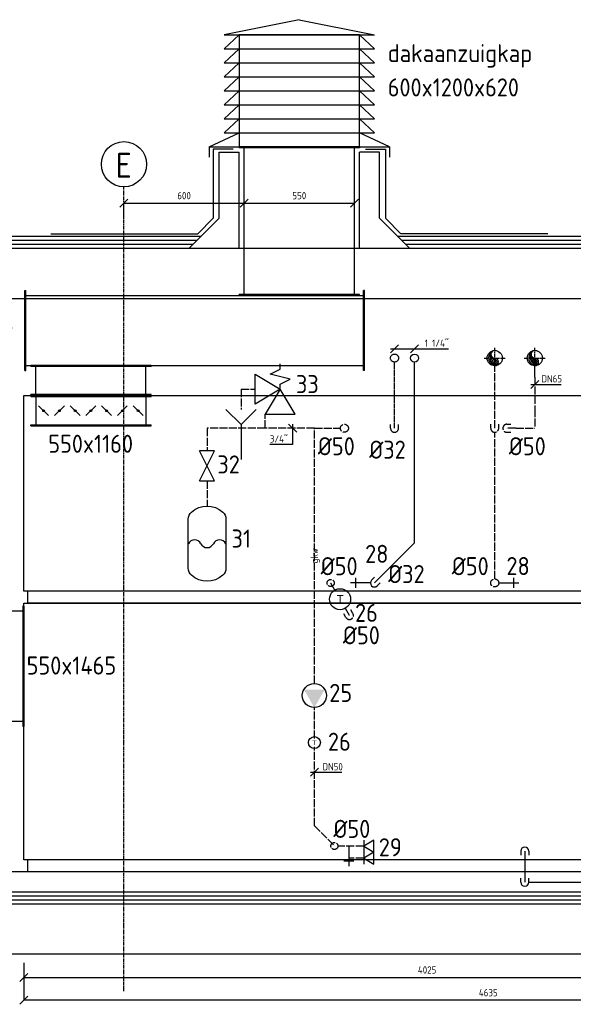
# Model space of a CAD drawing. Header units: millimetres. Extents: x -75 to 108309, y -75 to 76928.
# Tile 23 of 31: x 62420 to 65182, y 64789 to 69700. Entities that reach past the tile are written whole.
import ezdxf
from ezdxf.enums import TextEntityAlignment as Align

# ---------------------------------------------------------------- set-up
doc = ezdxf.new("R2010")
doc.units = ezdxf.units.MM
for name, pattern in [('2322101', [45, 40, -5]), ('2322105', [47, 40, -7]), ('2322107', [2000, 1000, 1000]), ('2322108', [7, 5, -2]), ('2322121', [2000, 1000, 1000]), ('CENTER2', [28.575, 19.05, -3.175, 3.175, -3.175]), ('SMALL_DASH', [1.5, 0.5, -1])]:
    doc.linetypes.add(name, pattern=pattern)
for name, color, linetype in [('BL$2----BOUWKUNDIG', 8, 'Continuous'), ('BL$4----', 7, 'Continuous'), ('BT$2----BOUWKUNDIG', 7, 'Continuous'), ('WL$1----', 4, 'Continuous'), ('WL524---', 4, '2322121'), ('WL5501--', 4, '2322105'), ('WL5501--_D', 4, 'Continuous'), ('WL5501--_HARTLIJN', 1, 'CENTER2'), ('WL561---', 4, 'Continuous'), ('WL561---_AANVOER', 1, '2322107'), ('WL561---_RETOUR', 5, '2322108'), ('WL562---', 4, '2322101'), ('WL570---_AANZUIG_D', 3, 'Continuous'), ('WL570---_RETOUR_D', 5, 'Continuous'), ('WL570---_TOEVOER_D', 3, 'Continuous'), ('WM5501--', 1, 'Continuous'), ('WM561---_RETOUR', 1, 'Continuous'), ('WM562---', 1, 'Continuous'), ('WM570---', 1, 'Continuous'), ('WM570---_AANZUIG', 1, 'Continuous'), ('WM570---_RETOUR', 1, 'Continuous'), ('WM570---_TOEVOER', 1, 'Continuous')]:
    doc.layers.add(name, color=color, linetype=linetype)
doc.styles.add('BURO-018', font='BUROFONT', dxfattribs={"height": 1.8})
doc.styles.add('STABICAD-018', font='ISOCP.SHX', dxfattribs={"height": 36})
doc.styles.add('STABICAD-025', font='ISOCP.SHX', dxfattribs={"height": 50})
doc.dimstyles.new('STABICAD', dxfattribs={"dimscale": 50, "dimtxt": 1.8, "dimasz": 2, "dimexe": 0, "dimexo": 0, "dimgap": 1.5, "dimtad": 0, "dimdec": 0, "dimzin": 0, "dimdsep": 46, "dimtxsty": 'STABICAD-018', "dimblk1": 'OBLIQUE', "dimblk2": 'OBLIQUE', "dimsah": 1, "dimcen": -3, "dimadec": 1, "dimazin": 0, "dimtfac": 1, "dimtdec": 0, "dimtofl": 0, "dimtmove": 2, "dimatfit": 3, "dimfxl": 1, "dimtvp": 1.055556, "dimtolj": 1, "dimtzin": 0, "dimarcsym": 0})

# ---------------------------------------------------------------- blocks, each defined once
blk = doc.blocks.new('*U106')
at = {"color": 0, "linetype": '2322105'}
blk.add_line((0, 0), (0, 0, 500), dxfattribs=at)
blk.add_circle((0, 0, 500), 17.5, dxfattribs=at)
at = {"layer": 'WM562---', "color": 2, "style": 'STABICAD-018'}
for tag in ['CODE', 'SECTIONCODE', 'POSITIONCODE']:
    blk.add_attdef(tag, (6897.5, 72674.7), '', height=1.2, dxfattribs=at)
blk = doc.blocks.new('PI_SYM114')
at = {"color": 0, "linetype": 'Continuous'}
blk.add_circle((0, 0), 3, dxfattribs=at)
blk.add_solid([(-1.5, 2.6), (3, 0), (-1.5, -2.6)], dxfattribs=at)
at = {"color": 0, "linetype": 'Continuous', "style": 'BURO-018'}
blk.add_attdef('PRODUCTCODE', text='', height=1.8, dxfattribs=at).set_placement((0, 0), align=Align.MIDDLE)
blk = doc.blocks.new('*U258')
at = {"color": 0, "linetype": 'Continuous'}
for p, q in [((-20, -20), (20, 20)), ((-20, 0), (20.6, 0)), ((20.6, 0), (137.8, 0))]:
    blk.add_line(p, q, dxfattribs=at)
at = {"color": 0, "linetype": 'Continuous', "style": 'STABICAD-018'}
blk.add_text('DN50', height=36, dxfattribs=at).set_placement((40.6, 10))
at = {"layer": 'WL562---', "color": 2, "style": 'STABICAD-018'}
blk.add_attdef('CODE', (63890.2, 65946.3), '', height=1.2, dxfattribs=at)
blk = doc.blocks.new('*U208')
at = {"color": 0, "linetype": 'Continuous'}
for p, q in [((0, -1992.5), (0, 1992.5)), ((0, 1992.5), (60, 1992.5)), ((60, -2012.5), (60, 2012.5)), ((60, 2012.5), (1340, 2012.5)), ((1340, 2012.5), (1340, -2012.5)), ((0, -1992.5), (60, -1992.5)), ((60, -2012.5), (1340, -2012.5))]:
    blk.add_line(p, q, dxfattribs=at)
at = {"layer": 'BL$2----BOUWKUNDIG', "color": 2, "style": 'STABICAD-018'}
for tag, p in [('FREETEXT', (64402.7, 65450.1)), ('CODE', (64452.7, 65450.1)), ('SECTIONCODE', (64452.7, 65450.1)), ('LABEL', (64452.7, 65450.1)), ('POSITIONCODE', (64452.7, 65450.1))]:
    blk.add_attdef(tag, p, '', height=1.2, dxfattribs=at)
at = {"layer": 'BL$2----BOUWKUNDIG', "color": 1, "style": 'STABICAD-018'}
blk.add_attdef('PRODUCTCODE', (64452.7, 65450.1), '', height=1.8, dxfattribs=at)
blk = doc.blocks.new('*U181')
at = {"color": 0, "linetype": 'Continuous'}
for p, q in [((0, 300), (5, 300)), ((0, -300), (0, 300)), ((5, -300), (5, 300)), ((150, 300), (145, 300)), ((145, -300), (145, 300)), ((150, -300), (150, 300)), ((5, 275), (145, 275)), ((5, -275), (145, -275)), ((0, -300), (5, -300)), ((150, -300), (145, -300))]:
    blk.add_line(p, q, dxfattribs=at)
at = {"layer": 'BL$4----', "color": 2, "style": 'STABICAD-018'}
for tag, p in [('SECTIONCODE', (62365.7, 66475.1, -150)), ('POSITIONCODE', (62365.7, 66475.1, -150)), ('CODE', (62440.2, 66475.1))]:
    blk.add_attdef(tag, p, '', height=1.8, dxfattribs=at)
blk = doc.blocks.new('*U209')
at = {"color": 0, "linetype": 'Continuous'}
for p, q in [((60, -2317.5, 150), (60, 2317.5, 150)), ((60, 2317.5, 150), (1035, 2317.5, 150)), ((1035, 2317.5, 150), (1035, -2317.5, 150)), ((0, -2297.5, 150), (0, 2297.5, 150)), ((0, 2297.5, 150), (60, 2297.5, 150)), ((0, -2297.5, 150), (60, -2297.5, 150)), ((60, -2317.5, 150), (1035, -2317.5, 150))]:
    blk.add_line(p, q, dxfattribs=at)
at = {"layer": 'BL$2----BOUWKUNDIG', "color": 2, "style": 'STABICAD-018'}
for tag, p in [('FREETEXT', (64707.7, 66790.1, -150)), ('CODE', (64757.7, 66790.1, -150)), ('SECTIONCODE', (64757.7, 66790.1, -150)), ('LABEL', (64757.7, 66790.1, -150)), ('POSITIONCODE', (64757.7, 66790.1, -150))]:
    blk.add_attdef(tag, p, '', height=1.2, dxfattribs=at)
at = {"layer": 'BL$2----BOUWKUNDIG', "color": 1, "style": 'STABICAD-018'}
blk.add_attdef('PRODUCTCODE', (64757.7, 66790.1, -150), '', height=1.8, dxfattribs=at)
blk = doc.blocks.new('*U224')
at = {"color": 0, "linetype": 'Continuous'}
for p, q in [((0, 300, 150), (5, 300, 150)), ((0, -300, 150), (0, 300, 150)), ((5, -300, 150), (5, 300, 150)), ((150, 300, 150), (145, 300, 150)), ((145, -300, 150), (145, 300, 150)), ((150, -300, 150), (150, 300, 150)), ((5, 275, 150), (145, 275, 150)), ((5, -275, 150), (145, -275, 150)), ((0, -300, 150), (5, -300, 150)), ((150, -300, 150), (145, -300, 150))]:
    blk.add_line(p, q, dxfattribs=at)
at = {"layer": 'WM570---', "color": 2, "style": 'STABICAD-018'}
for tag in ['SECTIONCODE', 'POSITIONCODE']:
    blk.add_attdef(tag, (62715.2, 67962.1, -150), '', height=1.8, dxfattribs=at)
blk.add_attdef('CODE', (62775.2, 67950.1, -150), '', height=1.8, rotation=90, dxfattribs=at)
blk = doc.blocks.new('_Oblique')
at = {"color": 0, "linetype": 'ByBlock', "lineweight": -2}
blk.add_line((-0.5, -0.5), (0.5, 0.5), dxfattribs=at)
blk = doc.blocks.new('*D206')
at = {"layer": 'BL$2----BOUWKUNDIG', "color": 0, "lineweight": -2, "transparency": 16777216}
for p, q in [((62940.2, 68706.3), (62940.2, 68784.7)), ((62940.2, 68784.7), (63540.2, 68784.7)), ((63540.2, 68706.3), (63540.2, 68784.7))]:
    blk.add_line(p, q, dxfattribs=at)
at = {"layer": 'Defpoints', "color": 0, "transparency": 16777216}
for p in [(63540.2, 68784.7), (62940.2, 68706.3), (63540.2, 68706.3)]:
    blk.add_point(p, dxfattribs=at)
at = {"layer": 'BL$2----BOUWKUNDIG', "color": 0, "lineweight": -2, "transparency": 16777216, "xscale": 40, "yscale": 40, "zscale": 40, "rotation": 180}
blk.add_blockref('_Oblique', (62940.2, 68784.7), dxfattribs=at)
at = {"layer": 'BL$2----BOUWKUNDIG', "color": 0, "lineweight": -2, "transparency": 16777216, "xscale": 40, "yscale": 40, "zscale": 40}
blk.add_blockref('_Oblique', (63540.2, 68784.7), dxfattribs=at)
at = {"layer": 'BL$2----BOUWKUNDIG', "color": 0, "transparency": 16777216, "insert": (63240.2, 68822.7), "char_height": 36, "attachment_point": 5, "style": 'STABICAD-018'}
blk.add_mtext('\\A1;600', dxfattribs=at)
blk = doc.blocks.new('*D207')
at = {"layer": 'BL$2----BOUWKUNDIG', "color": 0, "lineweight": -2, "transparency": 16777216}
blk.add_line((63540.2, 68784.7), (64090.2, 68784.7), dxfattribs=at)
at = {"layer": 'Defpoints', "color": 0, "transparency": 16777216}
for p in [(63540.2, 68784.7), (64090.2, 68784.7), (64090.2, 68784.7)]:
    blk.add_point(p, dxfattribs=at)
at = {"layer": 'BL$2----BOUWKUNDIG', "color": 0, "lineweight": -2, "transparency": 16777216, "xscale": 40, "yscale": 40, "zscale": 40, "rotation": 180}
blk.add_blockref('_Oblique', (63540.2, 68784.7), dxfattribs=at)
at = {"layer": 'BL$2----BOUWKUNDIG', "color": 0, "lineweight": -2, "transparency": 16777216, "xscale": 40, "yscale": 40, "zscale": 40}
blk.add_blockref('_Oblique', (64090.2, 68784.7), dxfattribs=at)
at = {"layer": 'BL$2----BOUWKUNDIG', "color": 0, "transparency": 16777216, "insert": (63815.2, 68822.7), "char_height": 36, "attachment_point": 5, "style": 'STABICAD-018'}
blk.add_mtext('\\A1;550', dxfattribs=at)
blk = doc.blocks.new('*U274')
at = {"color": 0, "linetype": 'Continuous'}
for p, q in [((0, 300, 150), (5, 300, 150)), ((5, -300, 150), (5, 300, 150)), ((740.3, 300, 150), (735.3, 300, 150)), ((735.3, -300, 150), (735.3, 300, 150)), ((740.3, -300, 150), (740.3, 300, 150)), ((5, 275, 150), (735.3, 275, 150)), ((5, -275, 150), (735.3, -275, 150)), ((0, -300, 150), (5, -300, 150)), ((740.3, -300, 150), (735.3, -300, 150))]:
    blk.add_line(p, q, dxfattribs=at)
at = {"color": 2, "linetype": 'SMALL_DASH'}
blk.add_line((0, -300, 150), (0, 300, 150), dxfattribs=at)
at = {"layer": 'BL$2----BOUWKUNDIG', "color": 2, "style": 'STABICAD-018'}
for tag, p in [('POSITIONCODE', (63755.2, 68556.9, -150)), ('SECTIONCODE', (63755.2, 68399.6, -150))]:
    blk.add_attdef(tag, p, '', height=1.8, dxfattribs=at)
blk.add_attdef('CODE', (63815.2, 68325.1, -150), '', height=1.8, rotation=90, dxfattribs=at)
blk = doc.blocks.new('*U223')
at = {"color": 0, "linetype": 'Continuous'}
for p, q in [((0, 200, 150), (5, 200, 150)), ((0, -200, 150), (0, 200, 150)), ((5, -200, 150), (5, 200, 150)), ((1695, 200, 150), (1690, 200, 150)), ((1690, -200, 150), (1690, 200, 150)), ((1695, -200, 150), (1695, 200, 150)), ((5, 175, 150), (1690, 175, 150)), ((5, -175, 150), (1690, -175, 150)), ((0, -200, 150), (5, -200, 150)), ((1695, -200, 150), (1690, -200, 150))]:
    blk.add_line(p, q, dxfattribs=at)
at = {"layer": 'WM570---', "color": 2, "style": 'STABICAD-018'}
for tag, p in [('SECTIONCODE', (62990.2, 68210.1, -150)), ('POSITIONCODE', (62990.2, 68210.1, -150)), ('CODE', (62445.2, 68150.1, -150))]:
    blk.add_attdef(tag, p, '', height=1.8, dxfattribs=at)
blk = doc.blocks.new('*U225')
at = {"color": 0, "linetype": 'Continuous', "style": 'STABICAD-018'}
blk.add_text('550x1160', height=36, rotation=180, dxfattribs=at).set_placement((88.2, 18, 150))
at = {"layer": 'WM570---', "color": 2, "style": 'STABICAD-018'}
blk.add_attdef('CODE', (62775.2, 67899.6, -150), '', height=1.8, rotation=270, dxfattribs=at)
blk = doc.blocks.new('*U222')
at = {"linetype": 'Continuous'}
for points in [[(0, 231.1), (0.9, 231.2), (1.8, 231.5), (2.6, 231.9), (3.3, 232.5), (3.9, 233.2), (4.3, 234.1), (4.5, 234.9), (4.6, 235.8), (4.5, 236.8), (4.2, 237.6), (3.7, 238.4), (3.1, 239.1), (2.4, 239.6), (1.5, 240), (0.6, 240.3), (-0.3, 240.3), (-1.2, 240.1), (-2, 239.8), (-2.8, 239.3), (-3.5, 238.7), (-4, 238), (-4.4, 237.1), (-4.6, 236.2), (-4.6, 235.3), (-4.4, 234.4), (-4, 233.6), (-3.5, 232.8), (-2.9, 232.2), (-2.1, 231.7), (-1.3, 231.3), (-0.4, 231.1)], [(0, 152.6), (0.9, 152.7), (1.8, 152.9), (2.6, 153.4), (3.3, 153.9), (3.9, 154.7), (4.3, 155.5), (4.5, 156.4), (4.6, 157.3), (4.5, 158.2), (4.2, 159.1), (3.7, 159.8), (3.1, 160.5), (2.4, 161.1), (1.5, 161.5), (0.6, 161.7), (-0.3, 161.7), (-1.2, 161.6), (-2, 161.3), (-2.8, 160.8), (-3.5, 160.1), (-4, 159.4), (-4.4, 158.6), (-4.6, 157.7), (-4.6, 156.7), (-4.4, 155.8), (-4, 155), (-3.5, 154.2), (-2.9, 153.6), (-2.1, 153.1), (-1.3, 152.7), (-0.4, 152.6)], [(0, 74), (0.9, 74.1), (1.8, 74.3), (2.6, 74.8), (3.3, 75.4), (3.9, 76.1), (4.3, 76.9), (4.5, 77.8), (4.6, 78.7), (4.5, 79.6), (4.2, 80.5), (3.7, 81.3), (3.1, 82), (2.4, 82.5), (1.5, 82.9), (0.6, 83.1), (-0.3, 83.1), (-1.2, 83), (-2, 82.7), (-2.8, 82.2), (-3.5, 81.6), (-4, 80.8), (-4.4, 80), (-4.6, 79.1), (-4.6, 78.2), (-4.4, 77.3), (-4, 76.4), (-3.5, 75.7), (-2.9, 75), (-2.1, 74.5), (-1.3, 74.2), (-0.4, 74)], [(0, -4.6), (0.9, -4.5), (1.8, -4.2), (2.6, -3.8), (3.3, -3.2), (3.9, -2.5), (4.3, -1.7), (4.5, -0.8), (4.6, 0.1), (4.5, 1), (4.2, 1.9), (3.7, 2.7), (3.1, 3.4), (2.4, 3.9), (1.5, 4.3), (0.6, 4.5), (-0.3, 4.6), (-1.2, 4.4), (-2, 4.1), (-2.8, 3.6), (-3.5, 3), (-4, 2.2), (-4.4, 1.4), (-4.6, 0.5), (-4.6, -0.4), (-4.4, -1.3), (-4, -2.1), (-3.5, -2.9), (-2.9, -3.6), (-2.1, -4.1), (-1.3, -4.4), (-0.4, -4.6)], [(0, -83.2), (0.9, -83.1), (1.8, -82.8), (2.6, -82.4), (3.3, -81.8), (3.9, -81), (4.3, -80.2), (4.5, -79.4), (4.6, -78.4), (4.5, -77.5), (4.2, -76.7), (3.7, -75.9), (3.1, -75.2), (2.4, -74.6), (1.5, -74.3), (0.6, -74), (-0.3, -74), (-1.2, -74.1), (-2, -74.5), (-2.8, -74.9), (-3.5, -75.6), (-4, -76.3), (-4.4, -77.2), (-4.6, -78.1), (-4.6, -79), (-4.4, -79.9), (-4, -80.7), (-3.5, -81.5), (-2.9, -82.1), (-2.1, -82.6), (-1.3, -83), (-0.4, -83.1)], [(0, -161.7), (0.9, -161.6), (1.8, -161.4), (2.6, -160.9), (3.3, -160.3), (3.9, -159.6), (4.3, -158.8), (4.5, -157.9), (4.6, -157), (4.5, -156.1), (4.2, -155.2), (3.7, -154.4), (3.1, -153.8), (2.4, -153.2), (1.5, -152.8), (0.6, -152.6), (-0.3, -152.6), (-1.2, -152.7), (-2, -153), (-2.8, -153.5), (-3.5, -154.1), (-4, -154.9), (-4.4, -155.7), (-4.6, -156.6), (-4.6, -157.5), (-4.4, -158.4), (-4, -159.3), (-3.5, -160.1), (-2.9, -160.7), (-2.1, -161.2), (-1.3, -161.5), (-0.4, -161.7)], [(0, -240.3), (0.9, -240.2), (1.8, -239.9), (2.6, -239.5), (3.3, -238.9), (3.9, -238.2), (4.3, -237.4), (4.5, -236.5), (4.6, -235.6), (4.5, -234.7), (4.2, -233.8), (3.7, -233), (3.1, -232.3), (2.4, -231.8), (1.5, -231.4), (0.6, -231.2), (-0.3, -231.1), (-1.2, -231.3), (-2, -231.6), (-2.8, -232.1), (-3.5, -232.7), (-4, -233.5), (-4.4, -234.3), (-4.6, -235.2), (-4.6, -236.1), (-4.4, -237), (-4, -237.9), (-3.5, -238.6), (-2.9, -239.3), (-2.1, -239.8), (-1.3, -240.1), (-0.4, -240.3)]]:
    blk.add_hatch(color=2, dxfattribs=at).paths.add_polyline_path(points, flags=0)
at = {"color": 2, "linetype": 'Continuous'}
for p, q in [((-75, 300, 150), (-70, 300, 150)), ((-75, -300, 150), (-75, 300, 150)), ((-70, -300, 150), (-70, 300, 150)), ((75, 300, 150), (70, 300, 150)), ((70, -300, 150), (70, 300, 150)), ((75, -300, 150), (75, 300, 150)), ((-70, 275, 150), (70, 275, 150)), ((-24.7, 211, 150), (24.7, 260.5, 150)), ((-24.7, 181.9, 150), (24.7, 132.4, 150)), ((-24.7, 53.8, 150), (24.7, 103.3, 150)), ((-24.7, 24.7, 150), (24.7, -24.7, 150)), ((-24.7, -103.3, 150), (24.7, -53.8, 150)), ((-24.7, -132.4, 150), (24.7, -181.9, 150)), ((-24.7, -260.5, 150), (24.7, -211, 150)), ((-70, -275, 150), (70, -275, 150)), ((-75, -300, 150), (-70, -300, 150)), ((75, -300, 150), (70, -300, 150))]:
    blk.add_line(p, q, dxfattribs=at)
for centre in [(0, 235.7, 150), (0, 157.1, 150), (0, 78.6, 150), (0, 0, 150), (0, -78.6, 150), (0, -157.1, 150), (0, -235.7, 150)]:
    blk.add_circle(centre, 4.58, dxfattribs=at)
at = {"layer": 'WM570---', "color": 1, "style": 'STABICAD-018'}
for tag, p in [('PRODUCTCODE', (64535.2, 69385.1, -150)), ('PRODUCTCODE2', (62775.2, 67625.1, -150))]:
    blk.add_attdef(tag, p, '', height=1.8, dxfattribs=at)
at = {"layer": 'WM570---', "color": 2, "style": 'STABICAD-018'}
for tag, p in [('CODE', (62775.2, 67725.1, -150)), ('FREETEXT', (62775.2, 67675.1, -150)), ('SECTIONCODE', (62775.2, 67625.1, -150)), ('POSITIONCODE', (62775.2, 67625.1, -150)), ('INDICATIONTEXT', (63955.2, 66445.1, -150))]:
    blk.add_attdef(tag, p, '', height=1.8, dxfattribs=at)
blk = doc.blocks.new('*D243')
at = {"layer": 'Defpoints', "color": 0, "transparency": 16777216}
for p in [(62440.2, 64995.9), (66465.2, 64988.4), (66465.2, 64922.4)]:
    blk.add_point(p, dxfattribs=at)
at = {"layer": 'WM570---', "color": 0, "lineweight": -2, "transparency": 16777216}
for p, q in [((62440.2, 64995.9), (62440.2, 64922.4)), ((66465.2, 64988.4), (66465.2, 64922.4)), ((62440.2, 64922.4), (66465.2, 64922.4))]:
    blk.add_line(p, q, dxfattribs=at)
at = {"layer": 'WM570---', "color": 0, "lineweight": -2, "transparency": 16777216, "xscale": 40, "yscale": 40, "zscale": 40, "rotation": 180}
blk.add_blockref('_Oblique', (62440.2, 64922.4), dxfattribs=at)
at = {"layer": 'WM570---', "color": 0, "lineweight": -2, "transparency": 16777216, "xscale": 40, "yscale": 40, "zscale": 40}
blk.add_blockref('_Oblique', (66465.2, 64922.4), dxfattribs=at)
at = {"layer": 'WM570---', "color": 0, "transparency": 16777216, "insert": (64452.7, 64960.4), "char_height": 36, "attachment_point": 5, "style": 'STABICAD-018'}
blk.add_mtext('\\A1;4025', dxfattribs=at)
blk = doc.blocks.new('*D244')
at = {"layer": 'Defpoints', "color": 0, "transparency": 16777216}
for p in [(62440.2, 64995.9), (67075.2, 64988.4), (62440.2, 64809.1)]:
    blk.add_point(p, dxfattribs=at)
at = {"layer": 'WM570---', "color": 0, "lineweight": -2, "transparency": 16777216}
for p, q in [((62440.2, 64995.9), (62440.2, 64809.1)), ((67075.2, 64988.4), (67075.2, 64809.1)), ((67075.2, 64809.1), (62440.2, 64809.1))]:
    blk.add_line(p, q, dxfattribs=at)
at = {"layer": 'WM570---', "color": 0, "lineweight": -2, "transparency": 16777216, "xscale": 40, "yscale": 40, "zscale": 40, "rotation": 180}
blk.add_blockref('_Oblique', (62440.2, 64809.1), dxfattribs=at)
at = {"layer": 'WM570---', "color": 0, "lineweight": -2, "transparency": 16777216, "xscale": 40, "yscale": 40, "zscale": 40}
blk.add_blockref('_Oblique', (67075.2, 64809.1), dxfattribs=at)
at = {"layer": 'WM570---', "color": 0, "transparency": 16777216, "insert": (64757.7, 64847.1), "char_height": 36, "attachment_point": 5, "style": 'STABICAD-018'}
blk.add_mtext('\\A1;4635', dxfattribs=at)
blk = doc.blocks.new('*U251')
at = {"color": 0, "linetype": '2322121'}
for p, q in [((-20, 0), (-20, 20)), ((0, 0), (0, 0, -100)), ((20, 0), (20, 20))]:
    blk.add_line(p, q, dxfattribs=at)
blk.add_arc((0, 0), 20, 180, 0, dxfattribs=at)
at = {"layer": 'WL570---_TOEVOER_D', "color": 2, "style": 'STABICAD-018'}
for tag in ['CODE', 'SECTIONCODE', 'POSITIONCODE']:
    blk.add_attdef(tag, (64940.2, 65398.3), '', height=1.8, dxfattribs=at)
blk = doc.blocks.new('MD_SYM303')
at = {"color": 0, "linetype": 'Continuous'}
for p, q in [((-2.5, -1.5), (-2.5, 1.5)), ((-2.5, 1.5), (0, 0)), ((0, 0), (-2.5, -1.5)), ((0, 1.5), (0, -1.5))]:
    blk.add_line(p, q, dxfattribs=at)
at = {"color": 0, "linetype": 'Continuous', "style": 'BURO-018', "flags": 1}
for tag, p in [('CODE', (0, 0)), ('DIAMETER_NOMINAL', (0, -2.5)), ('FLOW', (0, -5))]:
    blk.add_attdef(tag, p, '', height=1.8, dxfattribs=at)
blk = doc.blocks.new('MD_SYM190')
at = {"color": 0, "linetype": 'Continuous'}
for p, q in [((0, 0), (0, -5)), ((-1.25, -3.75), (1.25, -3.75))]:
    blk.add_line(p, q, dxfattribs=at)
at = {"color": 0, "linetype": 'Continuous', "style": 'BURO-018', "flags": 1}
blk.add_attdef('CODE', text='', height=1.8, dxfattribs=at).set_placement((0.26, -8), align=Align.CENTER)
blk = doc.blocks.new('PI_SYM112')
at = {"color": 0, "linetype": 'Continuous'}
blk.add_circle((0, 0), 1.5, dxfattribs=at)
at = {"color": 0, "linetype": 'Continuous', "style": 'BURO-018'}
for tag, height in [('PRODUCTCODE', 1.8), ('INDICATIONTEXT', 1.3)]:
    blk.add_attdef(tag, text='', height=height, dxfattribs=at).set_placement((0, 0), align=Align.MIDDLE)
blk = doc.blocks.new('*U256')
at = {"color": 0, "linetype": '2322105'}
for p, q in [((-17.3, -10, 500), (-27.3, 7.3, 500)), ((0, 0), (0, 0, 500)), ((17.3, 10, 500), (7.3, 27.3, 500))]:
    blk.add_line(p, q, dxfattribs=at)
blk.add_arc((0, 0, 500), 20, 210, 30, dxfattribs=at)
at = {"layer": 'WL562---', "color": 2, "style": 'STABICAD-018'}
for tag in ['CODE', 'SECTIONCODE', 'POSITIONCODE']:
    blk.add_attdef(tag, (63990.2, 66728.8), '', height=1.2, dxfattribs=at)
blk = doc.blocks.new('PI_SYM161')
at = {"color": 0, "linetype": 'Continuous'}
for p, q in [((-1, 1), (-1.5, -1)), ((-0.5, 0), (-1, 1)), ((2.5, 1.5), (0, 0)), ((2.5, -1.5), (2.5, 1.5)), ((-2, 0), (-2.5, 0)), ((-1.5, -1), (-2, 0)), ((-1.5, -2.5), (0, 0)), ((0, 0), (-0.5, 0)), ((0, 0), (1.5, -2.5)), ((0, 0), (2.5, -1.5)), ((1.5, -2.5), (-1.5, -2.5))]:
    blk.add_line(p, q, dxfattribs=at)
at = {"color": 0, "linetype": 'Continuous', "style": 'BURO-018', "flags": 1}
for tag, p in [('SW_CODE', (0, 0)), ('SW_WIDTH', (0, -2.5)), ('SW_FLOW', (0, -5))]:
    blk.add_attdef(tag, p, '', height=1.8, dxfattribs=at)
blk = doc.blocks.new('PI_SYM173')
at = {"color": 0, "linetype": 'Continuous'}
for p, q in [((-1.5, 5), (0, 3.5)), ((0, 3.5), (1.5, 5)), ((0, 3.5), (0, 0))]:
    blk.add_line(p, q, dxfattribs=at)
at = {"color": 0, "linetype": 'Continuous', "style": 'BURO-018', "flags": 1}
blk.add_attdef('CODE', text='', height=1.8, dxfattribs=at).set_placement((0.176, 1.624), align=Align.CENTER)
blk = doc.blocks.new('MD_SYM187')
at = {"color": 0, "linetype": 'Continuous'}
for p, q in [((-1.5, 0.75), (-1.5, -0.75)), ((-1.5, 0.75), (1.5, -0.75)), ((-1.5, -0.75), (1.5, 0.75)), ((1.5, -0.75), (1.5, 0.75))]:
    blk.add_line(p, q, dxfattribs=at)
at = {"color": 0, "linetype": 'Continuous', "style": 'BURO-018', "flags": 1}
for tag, p in [('CODE', (0, 0)), ('DIAMETER_NOMINAL', (0, -2.5)), ('FLOW', (0, -5))]:
    blk.add_attdef(tag, p, '', height=1.8, dxfattribs=at)
blk = doc.blocks.new('MD_SYM205')
at = {"color": 0, "linetype": 'Continuous'}
blk.add_lwpolyline([(-4.17, 8.41, -0.381966), (4.17, 8.41, -0.213422), (5, 6.55), (5, -6.55, -0.213422), (4.17, -8.41, -0.381966), (-4.17, -8.41, -0.213422), (-5, -6.55), (-5, 6.55, -0.213422)], format="xyb", close=True, dxfattribs=at)
at = {"color": 0}
for centre, radius, start, end in [((-3.33, -0.83), 1.86, 26.4748, 153.5252), ((0, 0.81), 1.85, 205.8282, 334.1718), ((3.33, -0.83), 1.86, 26.4748, 153.5252)]:
    blk.add_arc(centre, radius, start, end, dxfattribs=at)
at = {"color": 0, "linetype": 'Continuous', "style": 'BURO-018', "flags": 1}
for tag, p in [('CODE', (0, 5)), ('CAPACITY', (0, 2.5)), ('PREPRESSURE', (0, -5))]:
    blk.add_attdef(tag, text='', height=1.8, dxfattribs=at).set_placement(p, align=Align.CENTER)
blk = doc.blocks.new('*U257')
at = {"color": 0, "linetype": '2322105'}
blk.add_line((0, 0), (0, 0, 500), dxfattribs=at)
blk.add_circle((0, 0, 500), 20, dxfattribs=at)
at = {"layer": 'WL562---', "color": 2, "style": 'STABICAD-018'}
for tag, p in [('SECTIONCODE', (64040.2, 67722.5, 249.5)), ('POSITIONCODE', (64040.2, 67722.5, 249.5)), ('CODE', (64040.2, 67662.5))]:
    blk.add_attdef(tag, p, '', height=1.2, dxfattribs=at)
blk = doc.blocks.new('*U259')
at = {"color": 0, "linetype": 'Continuous'}
for p, q in [((20, -20), (-20, 20)), ((0, 20), (0, -81.3)), ((0, -81.3), (-113.6, -81.3))]:
    blk.add_line(p, q, dxfattribs=at)
at = {"color": 0, "linetype": 'Continuous', "style": 'STABICAD-018'}
blk.add_text("3/4''", height=36, dxfattribs=at).set_placement((-113.6, -71.3))
at = {"layer": 'WL562---', "color": 2, "style": 'STABICAD-018'}
blk.add_attdef('CODE', (63782, 67662.5), '', height=1.2, dxfattribs=at)
blk = doc.blocks.new('*U263')
at = {"color": 0, "linetype": '2322107'}
for p, q in [((-14.1, 14.1, 50), (0, 28.3, 50)), ((0, 0), (0, 0, 50)), ((14.1, -14.1, 50), (28.3, 0, 50))]:
    blk.add_line(p, q, dxfattribs=at)
blk.add_arc((0, 0, 50), 20, 135, 315, dxfattribs=at)
at = {"layer": 'WL562---', "color": 2, "style": 'STABICAD-018'}
for tag in ['CODE', 'SECTIONCODE', 'POSITIONCODE']:
    blk.add_attdef(tag, (64190.2, 66890.8), '', height=1.2, dxfattribs=at)
blk = doc.blocks.new('*U261')
at = {"color": 0, "linetype": '2322108'}
for p, q in [((-20, 0, 50), (-20, 20, 50)), ((0, 0), (0, 0, 50)), ((20, 0, 50), (20, 20, 50))]:
    blk.add_line(p, q, dxfattribs=at)
blk.add_arc((0, 0, 50), 20, 180, 0, dxfattribs=at)
at = {"layer": 'WL562---', "color": 2, "style": 'STABICAD-018'}
for tag, p in [('SECTIONCODE', (64290.2, 67722.5, 24.5)), ('POSITIONCODE', (64290.2, 67722.5, 24.5)), ('CODE', (64290.2, 67662.5))]:
    blk.add_attdef(tag, p, '', height=1.2, dxfattribs=at)
blk = doc.blocks.new('*U260')
at = {"color": 0, "linetype": '2322108'}
blk.add_line((0, 0), (0, 0, 50), dxfattribs=at)
blk.add_circle((0, 0, 50), 20, dxfattribs=at)
at = {"layer": 'WL562---', "color": 2, "style": 'STABICAD-018'}
for tag in ['CODE', 'SECTIONCODE', 'POSITIONCODE']:
    blk.add_attdef(tag, (64290.2, 68012.5, 50), '', height=1.2, dxfattribs=at)
blk = doc.blocks.new('*U262')
at = {"color": 0, "linetype": '2322107'}
blk.add_line((0, 0), (0, 0, 50), dxfattribs=at)
blk.add_circle((0, 0, 50), 20, dxfattribs=at)
at = {"layer": 'WL562---', "color": 2, "style": 'STABICAD-018'}
for tag in ['SECTIONCODE', 'CODE', 'POSITIONCODE']:
    blk.add_attdef(tag, (64390.1, 68012.5, 50), '', height=1.2, dxfattribs=at)
blk = doc.blocks.new('*U264')
at = {"color": 0, "linetype": 'Continuous'}
for p, q in [((-20, -20), (20, 20)), ((-20, 0), (131, 0)), ((79.9, -20), (119.9, 20)), ((131, 0), (269.8, 0))]:
    blk.add_line(p, q, dxfattribs=at)
at = {"color": 0, "linetype": 'Continuous', "style": 'STABICAD-018'}
blk.add_text("1 1/4''", height=36, dxfattribs=at).set_placement((151, 10))
at = {"layer": 'WL562---', "color": 2, "style": 'STABICAD-018'}
blk.add_attdef('CODE', (64290.2, 67791.4, 50), '', height=1.2, dxfattribs=at)
blk = doc.blocks.new('*U265')
at = {"color": 0, "linetype": '2322105'}
blk.add_line((0, 0), (0, 0, 50), dxfattribs=at)
blk.add_circle((0, 0, 50), 20, dxfattribs=at)
at = {"layer": 'WL562---', "color": 2, "style": 'STABICAD-018'}
for tag in ['CODE', 'SECTIONCODE', 'POSITIONCODE']:
    blk.add_attdef(tag, (64790.2, 66890.8), '', height=1.2, dxfattribs=at)
blk = doc.blocks.new('*U266')
at = {"color": 0, "linetype": 'Continuous'}
blk.add_circle((0, 0), 38, dxfattribs=at)
for centre, radius, start, end in [((7.4, 0.7), 38, 122.9221, 266.9628), ((14.6, 2.9), 38, 151.6522, 263.7819), ((0, 19), 19, 90, 270), ((21.1, 6.4), 38, 174.6069, 260.2716), ((26.9, 11.1), 38, 192.3501, 256.1233), ((31.6, 16.9), 38, 206.1028, 250.6419), ((0, -19), 19, 270, 90)]:
    blk.add_arc(centre, radius, start, end, dxfattribs=at)
at = {"layer": 'WL5501--_HARTLIJN', "linetype": 'CENTER2'}
for p, q in [((0, -53.3, 100), (0, 53.3, 100)), ((-53.3, 0, 100), (53.3, 0, 100))]:
    blk.add_line(p, q, dxfattribs=at)
blk.add_circle((0, 0), 0.0125, dxfattribs=at)
at = {"layer": 'WL562---', "color": 2, "style": 'STABICAD-018'}
for tag in ['CODE', 'SECTIONCODE', 'POSITIONCODE']:
    blk.add_attdef(tag, (64790.2, 68012.5), '', height=1.2, dxfattribs=at)
blk = doc.blocks.new('*U267')
at = {"color": 0, "linetype": '2322105'}
blk.add_line((0, 0), (160, 0), dxfattribs=at)
at = {"layer": 'WL562---', "color": 2, "style": 'STABICAD-018'}
for tag in ['CODE', 'SECTIONCODE', 'POSITIONCODE']:
    blk.add_attdef(tag, (64990.2, 67917.5, 100), '', height=1.2, dxfattribs=at)
blk = doc.blocks.new('*U268')
at = {"color": 0, "linetype": '2322105'}
for p in [(0, 95), (0, 0, -95)]:
    blk.add_line(p, (0, 0), dxfattribs=at)
at = {"layer": 'WL562---', "color": 2, "style": 'STABICAD-018'}
for tag in ['CODE', 'SECTIONCODE', 'POSITIONCODE']:
    blk.add_attdef(tag, (64990.2, 68012.5, 100), '', height=1.2, dxfattribs=at)
blk = doc.blocks.new('*U269')
at = {"color": 0, "linetype": '2322105'}
blk.add_line((0, 0), (44.5, 0), dxfattribs=at)
at = {"layer": 'WL562---', "color": 2, "style": 'STABICAD-018'}
for tag in ['CODE', 'SECTIONCODE', 'POSITIONCODE']:
    blk.add_attdef(tag, (64895.2, 67662.5, 100), '', height=1.2, dxfattribs=at)
blk = doc.blocks.new('*U270')
at = {"color": 0, "linetype": '2322105'}
for p in [(-95, 0), (0, -95)]:
    blk.add_line(p, (0, 0), dxfattribs=at)
at = {"layer": 'WL562---', "color": 2, "style": 'STABICAD-018'}
for tag in ['CODE', 'SECTIONCODE', 'POSITIONCODE']:
    blk.add_attdef(tag, (64990.2, 67662.5, 100), '', height=1.2, dxfattribs=at)
blk = doc.blocks.new('*U271')
at = {"color": 0, "linetype": '2322105'}
for p, q in [((0, 20), (20, 20)), ((0, 0), (0, 0, -100)), ((0, -20), (20, -20))]:
    blk.add_line(p, q, dxfattribs=at)
blk.add_arc((0, 0), 20, 90, 270, dxfattribs=at)
at = {"layer": 'WL562---', "color": 2, "style": 'STABICAD-018'}
for tag in ['CODE', 'SECTIONCODE', 'POSITIONCODE']:
    blk.add_attdef(tag, (64960.2, 67532.5), '', height=1.2, dxfattribs=at)
blk = doc.blocks.new('*U272')
at = {"color": 0, "linetype": 'Continuous'}
for p, q in [((-20, -20), (20, 20)), ((-20, 0), (12.9, 0)), ((12.9, 0), (131.6, 0))]:
    blk.add_line(p, q, dxfattribs=at)
at = {"color": 0, "linetype": 'Continuous', "style": 'STABICAD-018'}
blk.add_text('DN65', height=36, dxfattribs=at).set_placement((32.9, 10))
at = {"layer": 'WL562---', "color": 2, "style": 'STABICAD-018'}
blk.add_attdef('CODE', (64990.2, 67881, 100), '', height=1.2, dxfattribs=at)
blk = doc.blocks.new('*U280')
at = {"color": 0, "linetype": 'Continuous', "style": 'STABICAD-018'}
blk.add_text('550x1465', height=36, dxfattribs=at).set_placement((-94.3, -18))
at = {"layer": 'BL$2----BOUWKUNDIG', "color": 2, "style": 'STABICAD-018'}
blk.add_attdef('CODE', (62359.7, 66475.1), '', height=1.8, dxfattribs=at)
blk = doc.blocks.new('*U419')
at = {"color": 0, "linetype": 'Continuous'}
for p, q in [((-102.4, -104.4, 355), (102.4, 104.4, 355)), ((0, 0, 355), (92.7, 94.5, 355)), ((92.7, 94.5, 355), (389.4, 94.5, 355))]:
    blk.add_line(p, q, dxfattribs=at)
at = {"color": 0, "linetype": 'Continuous', "style": 'STABICAD-018'}
blk.add_text('%%c355', height=90, dxfattribs=at).set_placement((142.7, 119.5, 355))
at = {"layer": 'BL$2----BOUWKUNDIG', "color": 2, "style": 'STABICAD-018'}
blk.add_attdef('CODE', (61993, 68068.4, -355), '', height=1.8, dxfattribs=at)

msp = doc.modelspace()

# ---------------------------------------------------------------- linework, layer by layer
at = {"layer": 'BL$2----BOUWKUNDIG'}
for p, q in [((63815.2, 69700.4), (63440.2, 69625.4)), ((63815.2, 69700.4), (64190.2, 69625.4)), ((63440.2, 69625.4), (64190.2, 69625.4)), ((63440.2, 69555.4), (63515.2, 69625.4)), ((64190.2, 69555.4), (64115.2, 69625.4)), ((63440.2, 69555.4), (64190.2, 69555.4)), ((63440.2, 69485.4), (63515.2, 69555.4)), ((64190.2, 69485.4), (64115.2, 69555.4)), ((63440.2, 69485.4), (64190.2, 69485.4)), ((63440.2, 69415.4), (63515.2, 69485.4)), ((64190.2, 69415.4), (64115.2, 69485.4)), ((63440.2, 69415.4), (64190.2, 69415.4)), ((63440.2, 69345.4), (63515.2, 69415.4)), ((64190.2, 69345.4), (64115.2, 69415.4)), ((63440.2, 69345.4), (64190.2, 69345.4)), ((63440.2, 69275.4), (63515.2, 69345.4)), ((64190.2, 69275.4), (64115.2, 69345.4)), ((63440.2, 69275.4), (64190.2, 69275.4)), ((63440.2, 69205.4), (63515.2, 69275.4)), ((64190.2, 69205.4), (64115.2, 69275.4)), ((63440.2, 69205.4), (64190.2, 69205.4)), ((63440.2, 69135.4), (63515.2, 69205.4)), ((64190.2, 69135.4), (64115.2, 69205.4)), ((63365.2, 69065.4), (63515.2, 69135.4)), ((63440.2, 69135.4), (64190.2, 69135.4)), ((64265.2, 69065.4), (64115.2, 69135.4)), ((63365.2, 69065.4), (64265.2, 69065.4)), ((63365.2, 69065.4), (63365.2, 69015.4)), ((63485.7, 69054.6), (63385.7, 69054.6)), ((63385.7, 69054.6), (63385.7, 68709.8)), ((64144.7, 69054.6), (64244.7, 69054.6)), ((64244.7, 69054.6), (64244.7, 68709.8)), ((64265.2, 69065.4), (64265.2, 69015.4)), ((63415.2, 68710.1), (63415.2, 69040.4)), ((63415.2, 69040.4), (63515.2, 69040.4)), ((63515.2, 68560.1), (63515.2, 69040.4)), ((64115.2, 68560.1), (64115.2, 69040.4)), ((64215.2, 69040.4), (64115.2, 69040.4)), ((64215.2, 68710.1), (64215.2, 69040.4)), ((63415.2, 68710.1), (63265.2, 68560.1)), ((63385.7, 68709.8), (63308.5, 68632.6)), ((64215.2, 68710.1), (64365.2, 68560.1)), ((64244.7, 68709.8), (64321.9, 68632.6)), ((56215.4, 68620.1), (63325.2, 68620.1)), ((62574.9, 68632.6), (63308.5, 68632.6)), ((64305.2, 68620.1), (68512.7, 68620.1)), ((65055.5, 68632.6), (64321.9, 68632.6)), ((56215.4, 68600.1), (63305.2, 68600.1)), ((56215.4, 68580.1), (63285.2, 68580.1)), ((64325.2, 68600.1), (68492.7, 68600.1)), ((64345.2, 68580.1), (68472.7, 68580.1)), ((56215.4, 68560.1), (71671.1, 68560.1)), ((56215.4, 68310.1), (71671.1, 68310.1)), ((57610.4, 65350.1), (71671.1, 65350.1)), ((57610.4, 65330.1), (71671.1, 65330.1)), ((57410.8, 65290.1), (71671.1, 65290.1)), ((57610.4, 65310.1), (71671.1, 65310.1)), ((57610.4, 65040.1), (71671.1, 65040.1))]:
    msp.add_line(p, q, dxfattribs=at)
at = {"layer": 'BL$2----BOUWKUNDIG', "color": 1, "linetype": 'CENTER2'}
msp.add_line((62940.2, 64854.8), (62940.2, 68866.7), dxfattribs=at)
at = {"layer": 'BL$2----BOUWKUNDIG'}
for points in [[(63515.2, 69065.4), (64115.2, 69065.4), (64115.2, 69625.4), (63515.2, 69625.4)], [(69620.2, 65450.1), (62360.2, 65450.1), (62360.2, 65350.1), (69620.2, 65350.1)]]:
    msp.add_lwpolyline(points, close=True, dxfattribs=at)
at = {"layer": 'BT$2----BOUWKUNDIG', "color": 2}
msp.add_circle((62940.2, 68979.4), 112.7, dxfattribs=at)
at = {"layer": 'WL524---', "linetype": '2322121'}
for p, q in [((64940.2, 65553.6), (64940.2, 65398.3)), ((64960.2, 65398.3, -100), (65240.2, 65398.3, -100))]:
    msp.add_line(p, q, dxfattribs=at)
at = {"layer": 'WL5501--', "linetype": '2322105'}
for p, q in [((64790.2, 67662.5), (64790.2, 68012.5)), ((63524.3, 67858), (63594.8, 67858)), ((63524.3, 67858), (63524.3, 67756.3)), ((63644.8, 67662.5), (63644.8, 67733)), ((63355.2, 67662.5), (63355.2, 67550.1)), ((63644.8, 67662.5), (63355.2, 67662.5)), ((63890.2, 67662.5), (63644.8, 67662.5)), ((63890.2, 66389.3), (63890.2, 67662.5)), ((63890.2, 67662.5), (64020.2, 67662.5)), ((64790.2, 66910.8), (64790.2, 67642.5)), ((63355.2, 67400.1), (63355.2, 67274.1)), ((63992.2, 66855.2, 500), (63971.6, 66890.8, 500)), ((64065.2, 66728.8, 500), (64044.6, 66764.5, 500)), ((63890.2, 66115.3), (63890.2, 66269.3)), ((63890.2, 65678.8), (63890.2, 66073.3)), ((63890.2, 65678.8), (63990.2, 65578.8)), ((64136.6, 65578.3), (64007.7, 65578.3)), ((64136.6, 65518.3), (64061.6, 65518.3))]:
    msp.add_line(p, q, dxfattribs=at)
at = {"layer": 'WL561---_AANVOER', "linetype": '2322107'}
for p, q in [((64390.1, 67090.7, 50), (64390.1, 67992.5, 50)), ((64190.2, 66890.8, 50), (64390.1, 67090.7, 50))]:
    msp.add_line(p, q, dxfattribs=at)
at = {"layer": 'WL561---_RETOUR', "linetype": '2322108'}
msp.add_line((64290.2, 67662.5, 50), (64290.2, 67992.5, 50), dxfattribs=at)

# ---------------------------------------------------------------- block references
at = {"layer": 'WL$1----', "color": 2, "linetype": 'Continuous', "xscale": 50, "yscale": 50, "rotation": 90.00000000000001}
msp.add_blockref('MD_SYM187', (63355.2, 67475.1), dxfattribs=at)
at = {"layer": 'WL$1----', "color": 2, "linetype": 'Continuous'}
for name, p, xscale, yscale, zscale in [('MD_SYM205', (63355.2, 67086.6), 18.75, 18.75, 0.375), ('MD_SYM190', (64061.6, 65578.3), -20, 20, 20), ('MD_SYM303', (64136.6, 65578.3), -20, 20, 20), ('MD_SYM303', (64136.6, 65518.3), -20, 20, 20)]:
    msp.add_blockref(name, p, dxfattribs=dict(at, xscale=xscale, yscale=yscale, zscale=zscale))
at = {"layer": 'WL$1----', "color": 2, "linetype": 'Continuous', "xscale": 20, "yscale": 20, "zscale": 20}
for p, rotation in [((64170.2, 66890.8), 270), ((64810.2, 66890.8), 90.00000000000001)]:
    msp.add_blockref('MD_SYM190', p, dxfattribs=dict(at, rotation=rotation))
at = {"layer": 'WL524---', "linetype": '2322121', "rotation": 180}
msp.add_blockref('*U251', (64940.2, 65553.6), dxfattribs=at)
at = {"layer": 'WL524---', "linetype": '2322121'}
msp.add_blockref('*U251', (64940.2, 65398.3), dxfattribs=at)
at = {"layer": 'WL5501--', "linetype": '2322105'}
for name, p in [('*U257', (64040.2, 67662.5)), ('*U271', (64850.7, 67662.5)), ('*U106', (63971.6, 66890.8)), ('*U265', (64790.2, 66890.8)), ('*U256', (64065.2, 66728.8)), ('*U106', (63990.2, 65578.8))]:
    msp.add_blockref(name, p, dxfattribs=at)
at = {"layer": 'WL5501--', "linetype": '2322105', "rotation": 89.99999999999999}
msp.add_blockref('*U271', (64790.2, 67662.5), dxfattribs=at)
at = {"layer": 'WL5501--', "color": 2, "linetype": '2322105', "xscale": 20, "yscale": 20, "zscale": 20, "rotation": 270}
msp.add_blockref('PI_SYM114', (63890.2, 66329.3), dxfattribs=at)
at = {"layer": 'WL5501--_D', "linetype": 'Continuous'}
for p in [(64790.2, 68012.5), (64990.2, 68012.5)]:
    msp.add_blockref('*U266', p, dxfattribs=at)
at = {"layer": 'WL5501--_D', "linetype": '2322105'}
for name, p, rotation in [('*U268', (64990.2, 68012.5, 100), 180), ('*U267', (64990.2, 67917.5, 100), 270), ('*U270', (64990.2, 67662.5, 100), 270), ('*U269', (64895.2, 67662.5, 100), 180)]:
    msp.add_blockref(name, p, dxfattribs=dict(at, rotation=rotation))
at = {"layer": 'WL561---', "color": 2, "linetype": 'Continuous', "xscale": 50, "yscale": 50, "zscale": 50, "rotation": 270}
msp.add_blockref('PI_SYM161', (63719.8, 67858), dxfattribs=at)
at = {"layer": 'WL561---', "color": 2, "linetype": 'Continuous', "xscale": 50, "yscale": 50, "zscale": 50}
msp.add_blockref('PI_SYM173', (63524.3, 67506.3), dxfattribs=at)
at = {"layer": 'WL561---', "color": 2, "linetype": 'Continuous'}
ref = msp.add_blockref('PI_SYM112', (64018.4, 66809.8), dxfattribs=dict(at, xscale=35, yscale=35, zscale=35))
ref.add_attrib('INDICATIONTEXT', 'T', dxfattribs={"layer": '0', "color": 2, "linetype": 'Continuous', "height": 42, "style": 'BURO-018'}).set_placement((64018.4, 66809.8), align=Align.MIDDLE)
ref = msp.add_blockref('PI_SYM112', (63890.2, 66094.3), dxfattribs=dict(at, xscale=20, yscale=20, zscale=20))
ref.add_attrib('INDICATIONTEXT', 'T', dxfattribs={"layer": '0', "color": 2, "linetype": 'Continuous', "height": 24, "style": 'BURO-018'}).set_placement((63890.2, 66094.3), align=Align.MIDDLE)
at = {"layer": 'WL561---_AANVOER', "linetype": '2322107'}
for name, p in [('*U262', (64390.1, 68012.5, 50)), ('*U263', (64190.2, 66890.8))]:
    msp.add_blockref(name, p, dxfattribs=at)
at = {"layer": 'WL561---_RETOUR', "linetype": '2322108'}
for name, p in [('*U260', (64290.2, 68012.5, 50)), ('*U261', (64290.2, 67662.5))]:
    msp.add_blockref(name, p, dxfattribs=at)
at = {"layer": 'WL570---_AANZUIG_D', "linetype": 'Continuous', "rotation": 180}
msp.add_blockref('*U181', (62440.2, 66475.1), dxfattribs=at)
at = {"layer": 'WL570---_RETOUR_D', "linetype": 'Continuous', "rotation": 90.00000000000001}
for name, p in [('*U274', (63815.2, 68325.1, -150)), ('*U224', (62775.2, 67825.1, -150))]:
    msp.add_blockref(name, p, dxfattribs=at)
at = {"layer": 'WL570---_RETOUR_D', "linetype": 'Continuous'}
msp.add_blockref('*U223', (62445.2, 68150.1, -150), dxfattribs=at)
at = {"layer": 'WL570---_RETOUR_D', "color": 2, "linetype": 'Continuous', "rotation": 270}
msp.add_blockref('*U222', (62775.2, 67750.1, -150), dxfattribs=at)
at = {"layer": 'WL570---_TOEVOER_D', "linetype": 'Continuous', "rotation": 90.00000000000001}
for name, p in [('*U209', (64757.7, 66790.1, -150)), ('*U208', (64452.7, 65450.1))]:
    msp.add_blockref(name, p, dxfattribs=at)
at = {"layer": 'WM5501--', "linetype": 'Continuous'}
for name, p in [('*U272', (64990.2, 67881, 100)), ('*U259', (63782, 67662.5)), ('*U258', (63890.2, 65946.3))]:
    msp.add_blockref(name, p, dxfattribs=at)
at = {"layer": 'WM561---_RETOUR', "linetype": 'Continuous'}
msp.add_blockref('*U264', (64290.2, 68059.1, 50), dxfattribs=at)
at = {"layer": 'WM570---_AANZUIG', "linetype": 'Continuous', "xscale": 2.5, "yscale": 2.5, "zscale": 2.5}
msp.add_blockref('*U280', (62690.5, 66479), dxfattribs=at)
at = {"layer": 'WM570---_RETOUR', "linetype": 'Continuous', "xscale": 2.5, "yscale": 2.5, "zscale": 2.5, "rotation": 180}
msp.add_blockref('*U225', (62783.2, 67585.1, -375), dxfattribs=at)
at = {"layer": 'WM570---_TOEVOER', "linetype": 'Continuous'}
msp.add_blockref('*U419', (61993, 68068.4, -355), dxfattribs=at)

# ---------------------------------------------------------------- texts
at = {"layer": 'BT$2----BOUWKUNDIG', "color": 2, "style": 'STABICAD-025'}
msp.add_text('E', height=125, dxfattribs=at).set_placement((62898.8, 68911.5))
at = {"layer": 'WL5501--', "color": 2, "style": 'STABICAD-018'}
msp.add_text('gkw', height=36, rotation=90, dxfattribs=at).set_placement((63890.2, 67025.9), align=Align.MIDDLE_CENTER)
at = {"layer": 'WM5501--', "style": 'STABICAD-018'}
for s, p in [('33', (63798.5, 67837.8)), ('%%C50', (63907.8, 67527.8)), ('%%C32', (64164.1, 67510.7)), ('%%C50', (64860.6, 67527.8)), ('32', (63406.3, 67437)), ('31', (63477.1, 67067.2)), ('28', (64143.6, 66991)), ('%%C50', (63922, 66929.5)), ('%%C50', (64575.9, 66929.5)), ('28', (64848.5, 66930.2)), ('%%C32', (64258.3, 66890.1)), ('26', (64093.1, 66696.9)), ('%%C50', (64032.8, 66585)), ('25', (63964.7, 66297.4)), ('26', (63958, 66053.8)), ('%%C50', (63985.2, 65619.2)), ('29', (64211.7, 65527.5))]:
    msp.add_text(s, height=90, dxfattribs=at).set_placement(p)
at = {"layer": 'WM570---_RETOUR', "style": 'STABICAD-018'}
for s, p in [('dakaanzuigkap', (64256.2, 69488.6)), ('600x1200x620', (64256.2, 69317.6))]:
    msp.add_text(s, height=90, dxfattribs=at).set_placement(p)

# ---------------------------------------------------------------- dimensions: what is measured, and where the dimension line sits
at = {"layer": 'BL$2----BOUWKUNDIG'}
for base, p1, p2, picture, middle in [((63540.2, 68784.7), (62940.2, 68706.3), (63540.2, 68706.3), '*D206', (63240.2, 68822.7)), ((64090.2, 68784.7), (63540.2, 68784.7), (64090.2, 68784.7), '*D207', (63815.2, 68822.7))]:
    dim = msp.add_linear_dim(base=base, p1=p1, p2=p2, dimstyle='STABICAD', override={"dimscale": 20}, dxfattribs=at)
    dim.commit()
    dim.dimension.update_dxf_attribs({"geometry": picture, "text_midpoint": middle})
at = {"layer": 'WM570---'}
for base, p1, p2, picture, middle in [((66465.2, 64922.4, 3000), (62440.2, 64995.9, 3000), (66465.2, 64988.4, 3000), '*D243', (64452.7, 64960.4, 3000)), ((62440.2, 64809.1, 3000), (67075.2, 64988.4, 3000), (62440.2, 64995.9, 3000), '*D244', (64757.7, 64847.1, 3000))]:
    dim = msp.add_linear_dim(base=base, p1=p1, p2=p2, dimstyle='STABICAD', override={"dimscale": 20}, dxfattribs=at)
    dim.commit()
    dim.dimension.update_dxf_attribs({"geometry": picture, "text_midpoint": middle})

doc.saveas('drawing.dxf')
